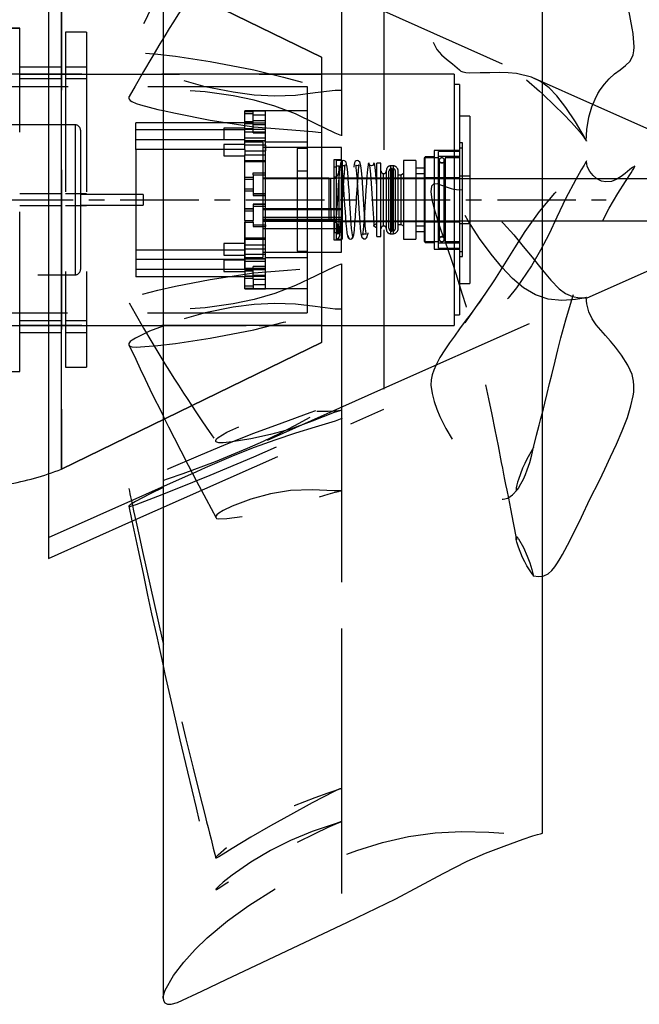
# Model space of a CAD drawing. Extents: x -184.4 to -118.8, y 116.3 to 158.3.
# Tile 6 of 16: x -148.1 to -140.7, y 116.8 to 128.6. Entities that reach past the tile are written whole.
import ezdxf

# ---------------------------------------------------------------- set-up
doc = ezdxf.new("R2010")
doc.units = 0
doc.header["$LTSCALE"] = 1.5
doc.header["$MEASUREMENT"] = 0
doc.linetypes.add('CENTER', pattern=[2, 1.25, -0.25, 0.25, -0.25])
doc.linetypes.add('SLDHIDDEN0', pattern=[1.905, 1.27, -0.635])
for name, color, linetype in [('DUCT', 30, 'CONTINUOUS'), ('HULL', 7, 'CONTINUOUS'), ('TAIL', 140, 'CONTINUOUS')]:
    doc.layers.add(name, color=color, linetype=linetype)

msp = doc.modelspace()

# ---------------------------------------------------------------- linework, layer by layer
at = {"layer": 'DUCT', "linetype": 'CONTINUOUS'}
for p, q in [((-146.425, 135.965), (-146.425, 116.905)), ((-141.899, 118.875), (-141.899, 133.995)), ((-147.792, 130.716), (-147.792, 122.154)), ((-147.792, 122.154), (-146.797, 122.597))]:
    msp.add_line(p, q, dxfattribs=at)
at = {"layer": 'DUCT', "linetype": 'SLDHIDDEN0'}
for p, q in [((-143.792, 128.935), (-143.792, 123.935)), ((-142.375, 128.054), (-143.792, 128.685)), ((-141.298, 127.574), (-141.992, 127.884)), ((-143.792, 124.185), (-141.375, 125.261)), ((-147.792, 122.404), (-143.792, 124.185)), ((-146.797, 122.597), (-143.792, 123.935)), ((-144.292, 123.614), (-144.293, 123.924)), ((-144.292, 122.573), (-144.293, 122.962)), ((-144.292, 118.583), (-144.293, 119.411)), ((-144.292, 118.152), (-144.293, 119.013))]:
    msp.add_line(p, q, dxfattribs=at)
at = {"layer": 'DUCT', "linetype": 'SLDHIDDEN0', "flags": 128}
for points in [[(-142.212, 133.932), (-142.248, 133.777), (-142.278, 133.647), (-142.302, 133.543), (-142.32, 133.464), (-142.338, 133.383), (-142.377, 133.199), (-142.418, 132.98), (-142.454, 132.78), (-142.484, 132.601), (-142.511, 132.445), (-142.535, 132.313), (-142.572, 132.1), (-142.615, 131.846), (-142.668, 131.552), (-142.73, 131.218), (-142.799, 130.856), (-142.872, 130.5), (-142.929, 130.238), (-142.984, 129.978), (-143.038, 129.721), (-143.093, 129.468), (-143.143, 129.216), (-143.183, 128.993), (-143.208, 128.813), (-143.223, 128.672), (-143.227, 128.618), (-143.23, 128.548), (-143.228, 128.437), (-143.206, 128.32), (-143.16, 128.229), (-143.103, 128.165), (-143.045, 128.114), (-142.972, 128.056), (-142.89, 127.985), (-142.889, 127.984)], [(-145.794, 130.231), (-145.914, 130.005), (-146.03, 129.788), (-146.132, 129.592), (-146.221, 129.419), (-146.299, 129.268), (-146.351, 129.164), (-146.396, 129.074), (-146.438, 128.988), (-146.482, 128.9), (-146.526, 128.81), (-146.583, 128.692), (-146.641, 128.571), (-146.7, 128.447), (-146.756, 128.331), (-146.803, 128.232), (-146.821, 128.194), (-146.833, 128.17)], [(-144.294, 127.741), (-144.294, 128.939), (-144.293, 129.908)], [(-145.793, 129.324), (-145.883, 129.191), (-145.969, 129.063), (-146.044, 128.951), (-146.108, 128.856), (-146.16, 128.777), (-146.205, 128.708), (-146.248, 128.643), (-146.302, 128.558), (-146.352, 128.478), (-146.406, 128.391), (-146.425, 128.359)], [(-144.294, 127.2), (-144.294, 128.172), (-144.293, 128.945)], [(-144.292, 127.741), (-144.292, 127.741), (-144.292, 127.741), (-144.292, 127.741), (-144.292, 127.741), (-144.292, 127.741), (-144.292, 127.741), (-144.293, 127.741), (-144.297, 127.741), (-144.312, 127.741), (-144.372, 127.738), (-144.609, 127.71), (-144.847, 127.681), (-145.091, 127.672), (-145.339, 127.684), (-145.588, 127.718), (-145.924, 127.785), (-146.259, 127.878), (-146.588, 128.002), (-146.756, 128.086), (-146.796, 128.111), (-146.817, 128.127), (-146.828, 128.139), (-146.833, 128.148), (-146.835, 128.159), (-146.834, 128.167), (-146.829, 128.175), (-146.819, 128.183), (-146.797, 128.19), (-146.746, 128.193), (-146.694, 128.191), (-146.487, 128.174), (-146.278, 128.149), (-145.862, 128.086), (-145.341, 127.987), (-144.99, 127.897), (-144.641, 127.809), (-144.467, 127.771), (-144.379, 127.754), (-144.336, 127.747), (-144.314, 127.744), (-144.306, 127.743), (-144.299, 127.742), (-144.296, 127.742), (-144.294, 127.741), (-144.294, 127.741), (-144.293, 127.741), (-144.293, 127.741), (-144.292, 127.741), (-144.292, 127.741), (-144.292, 127.741), (-144.292, 127.741), (-144.292, 127.741), (-144.292, 127.741), (-144.292, 127.741), (-144.292, 127.741), (-144.292, 127.741), (-144.292, 127.741), (-144.292, 127.741), (-144.292, 127.741), (-144.292, 127.741), (-144.292, 127.741), (-144.292, 127.741)], [(-141.372, 127.134), (-141.372, 127.134), (-141.372, 127.134), (-141.372, 127.134), (-141.372, 127.134), (-141.372, 127.134), (-141.372, 127.135), (-141.373, 127.137), (-141.377, 127.144), (-141.394, 127.175), (-141.403, 127.19), (-141.437, 127.25), (-141.505, 127.364), (-141.619, 127.535), (-141.727, 127.676), (-141.82, 127.773), (-141.922, 127.847), (-142.03, 127.899), (-142.21, 127.942), (-142.309, 127.951), (-142.414, 127.953), (-142.525, 127.952), (-142.643, 127.949), (-142.766, 127.945), (-142.815, 127.949), (-142.844, 127.957), (-142.867, 127.967), (-142.881, 127.977), (-142.893, 127.988), (-142.901, 128.002), (-142.904, 128.014), (-142.891, 128.047), (-142.854, 128.08), (-142.805, 128.101), (-142.698, 128.12), (-142.584, 128.115), (-142.469, 128.089), (-142.349, 128.041), (-142.228, 127.972), (-142.104, 127.88), (-141.934, 127.731), (-141.899, 127.698)], [(-144.292, 127.2), (-144.292, 127.2), (-144.292, 127.2), (-144.292, 127.2), (-144.292, 127.2), (-144.292, 127.2), (-144.292, 127.2), (-144.293, 127.201), (-144.297, 127.202), (-144.312, 127.207), (-144.372, 127.232), (-144.609, 127.346), (-144.847, 127.459), (-145.091, 127.553), (-145.339, 127.626), (-145.588, 127.677), (-145.924, 127.724), (-146.259, 127.745), (-146.588, 127.731), (-146.756, 127.702), (-146.796, 127.69), (-146.817, 127.681), (-146.828, 127.672), (-146.832, 127.666)], [(-146.425, 127.5), (-146.278, 127.467), (-145.862, 127.387), (-145.341, 127.307), (-144.99, 127.279), (-144.641, 127.251), (-144.467, 127.23), (-144.379, 127.217), (-144.336, 127.209), (-144.314, 127.205), (-144.306, 127.203), (-144.299, 127.202), (-144.296, 127.201), (-144.294, 127.201), (-144.294, 127.2), (-144.293, 127.2), (-144.293, 127.2), (-144.292, 127.2), (-144.292, 127.2), (-144.292, 127.2), (-144.292, 127.2), (-144.292, 127.2), (-144.292, 127.2), (-144.292, 127.2), (-144.292, 127.2), (-144.292, 127.2), (-144.292, 127.2), (-144.292, 127.2), (-144.292, 127.2), (-144.292, 127.2), (-144.292, 127.2), (-144.292, 127.2), (-144.292, 127.2)], [(-141.372, 126.9), (-141.372, 126.9), (-141.372, 126.9), (-141.372, 126.9), (-141.372, 126.9), (-141.372, 126.9), (-141.372, 126.9), (-141.373, 126.898), (-141.377, 126.891), (-141.394, 126.863), (-141.403, 126.849), (-141.437, 126.791), (-141.505, 126.67), (-141.619, 126.456), (-141.727, 126.229), (-141.82, 126.029), (-141.922, 125.834), (-142.03, 125.648), (-142.21, 125.384), (-142.309, 125.262), (-142.414, 125.148), (-142.525, 125.04), (-142.643, 124.938), (-142.766, 124.842), (-142.815, 124.811), (-142.844, 124.797), (-142.867, 124.79), (-142.881, 124.787), (-142.893, 124.789), (-142.901, 124.794), (-142.904, 124.803), (-142.891, 124.845), (-142.854, 124.914), (-142.805, 124.988), (-142.698, 125.143), (-142.584, 125.308), (-142.469, 125.48), (-142.349, 125.669), (-142.228, 125.863), (-142.104, 126.056), (-141.934, 126.295), (-141.75, 126.512), (-141.651, 126.611), (-141.552, 126.705), (-141.457, 126.801), (-141.413, 126.85), (-141.392, 126.875), (-141.382, 126.887), (-141.378, 126.892), (-141.375, 126.896), (-141.374, 126.898), (-141.373, 126.899), (-141.373, 126.899), (-141.373, 126.9), (-141.372, 126.9), (-141.372, 126.9), (-141.372, 126.9), (-141.372, 126.9), (-141.372, 126.9), (-141.372, 126.9), (-141.372, 126.9), (-141.372, 126.9), (-141.372, 126.9), (-141.372, 126.9), (-141.372, 126.9), (-141.372, 126.9), (-141.372, 126.9), (-141.372, 126.9), (-141.372, 126.9), (-141.372, 126.9), (-141.372, 126.9), (-141.372, 126.9)], [(-142.011, 123.461), (-141.969, 123.623), (-141.938, 123.744), (-141.917, 123.825), (-141.903, 123.88), (-141.888, 123.941), (-141.871, 124.008), (-141.843, 124.123), (-141.814, 124.24), (-141.789, 124.346), (-141.749, 124.507), (-141.715, 124.644), (-141.678, 124.788), (-141.619, 125.002), (-141.553, 125.23), (-141.479, 125.462), (-141.397, 125.691), (-141.309, 125.913), (-141.208, 126.133), (-141.103, 126.336), (-141, 126.509), (-140.908, 126.652), (-140.84, 126.756), (-140.823, 126.785), (-140.81, 126.808), (-140.802, 126.826), (-140.798, 126.833), (-140.797, 126.835), (-140.797, 126.836), (-140.804, 126.832), (-140.809, 126.83), (-140.823, 126.822), (-140.856, 126.796), (-140.911, 126.75), (-140.961, 126.712), (-141.019, 126.676), (-141.075, 126.654), (-141.144, 126.648), (-141.193, 126.659), (-141.219, 126.669), (-141.254, 126.689), (-141.295, 126.723), (-141.333, 126.772), (-141.365, 126.833), (-141.375, 126.895)], [(-142.85, 126.553), (-142.893, 126.549), (-142.956, 126.559), (-142.986, 126.567), (-143.03, 126.581), (-143.086, 126.602), (-143.155, 126.624), (-143.198, 126.622), (-143.222, 126.596), (-143.23, 126.529), (-143.219, 126.44), (-143.196, 126.339), (-143.165, 126.235), (-143.135, 126.143), (-143.106, 126.06), (-143.073, 125.963), (-143.033, 125.852), (-142.981, 125.701), (-142.933, 125.553), (-142.891, 125.422), (-142.855, 125.309), (-142.814, 125.173), (-142.774, 125.029), (-142.731, 124.87), (-142.685, 124.687), (-142.634, 124.479), (-142.586, 124.263), (-142.542, 124.059), (-142.503, 123.872), (-142.467, 123.69), (-142.429, 123.498), (-142.391, 123.3), (-142.377, 123.229), (-142.363, 123.159), (-142.35, 123.094), (-142.338, 123.034), (-142.325, 122.97), (-142.305, 122.874), (-142.279, 122.744), (-142.248, 122.578), (-142.21, 122.377)], [(-141.372, 125.27), (-141.372, 125.27), (-141.372, 125.27), (-141.372, 125.27), (-141.372, 125.27), (-141.372, 125.27), (-141.372, 125.27), (-141.372, 125.27), (-141.372, 125.27), (-141.373, 125.27), (-141.377, 125.269), (-141.394, 125.265), (-141.428, 125.258), (-141.504, 125.246), (-141.667, 125.234), (-141.83, 125.249), (-141.983, 125.299), (-142.126, 125.384), (-142.256, 125.497), (-142.383, 125.632), (-142.509, 125.786), (-142.651, 125.974), (-142.787, 126.184), (-142.849, 126.299), (-142.894, 126.424), (-142.904, 126.491), (-142.9, 126.513), (-142.889, 126.532), (-142.878, 126.543), (-142.859, 126.549), (-142.833, 126.549), (-142.791, 126.533), (-142.712, 126.477), (-142.638, 126.413), (-142.497, 126.285), (-142.364, 126.152), (-142.242, 126.015), (-142.128, 125.879), (-142.023, 125.748), (-141.907, 125.604), (-141.899, 125.595)], [(-144.292, 125.669), (-144.292, 125.669), (-144.292, 125.669), (-144.292, 125.669), (-144.292, 125.669), (-144.292, 125.669), (-144.292, 125.669), (-144.293, 125.669), (-144.297, 125.668), (-144.312, 125.662), (-144.372, 125.638), (-144.609, 125.523), (-144.847, 125.41), (-145.091, 125.316), (-145.339, 125.243), (-145.588, 125.193), (-145.924, 125.145), (-146.259, 125.124), (-146.588, 125.138), (-146.756, 125.167), (-146.796, 125.18), (-146.817, 125.189), (-146.828, 125.197), (-146.833, 125.205), (-146.835, 125.216), (-146.834, 125.225), (-146.829, 125.235), (-146.819, 125.248), (-146.797, 125.263), (-146.746, 125.284), (-146.694, 125.3), (-146.487, 125.356), (-146.278, 125.402), (-145.862, 125.483), (-145.341, 125.562), (-144.99, 125.59), (-144.641, 125.618), (-144.467, 125.639), (-144.379, 125.653), (-144.336, 125.661), (-144.314, 125.665), (-144.306, 125.666), (-144.299, 125.668), (-144.296, 125.669), (-144.294, 125.669), (-144.294, 125.669), (-144.293, 125.669), (-144.293, 125.669), (-144.292, 125.669), (-144.292, 125.669), (-144.292, 125.669), (-144.292, 125.669), (-144.292, 125.669), (-144.292, 125.669), (-144.292, 125.669), (-144.292, 125.669), (-144.292, 125.669), (-144.292, 125.669), (-144.292, 125.669), (-144.292, 125.669), (-144.292, 125.669), (-144.292, 125.669), (-144.292, 125.669)], [(-144.293, 123.924), (-144.294, 124.698), (-144.294, 125.669)], [(-146.832, 125.203), (-146.76, 125.076), (-146.661, 124.904), (-146.561, 124.735), (-146.464, 124.574), (-146.405, 124.477), (-146.35, 124.389), (-146.299, 124.307), (-146.243, 124.221), (-146.183, 124.127), (-146.14, 124.061), (-146.088, 123.983), (-146.027, 123.892), (-145.956, 123.786), (-145.875, 123.667), (-145.793, 123.546)], [(-144.292, 125.128), (-144.292, 125.128), (-144.292, 125.128), (-144.292, 125.128), (-144.292, 125.128), (-144.292, 125.128), (-144.292, 125.128), (-144.293, 125.128), (-144.297, 125.128), (-144.312, 125.128), (-144.372, 125.131), (-144.609, 125.16), (-144.847, 125.188), (-145.091, 125.198), (-145.339, 125.186), (-145.588, 125.151), (-145.924, 125.084), (-146.259, 124.991), (-146.425, 124.928)], [(-142.625, 125.247), (-142.65, 125.213), (-142.681, 125.171), (-142.75, 125.078), (-142.82, 124.984), (-142.887, 124.893), (-142.95, 124.808), (-143.007, 124.729), (-143.064, 124.645), (-143.122, 124.551), (-143.168, 124.465), (-143.196, 124.401), (-143.216, 124.344), (-143.228, 124.284), (-143.23, 124.223), (-143.216, 124.124), (-143.193, 124.028), (-143.161, 123.936), (-143.122, 123.846), (-143.05, 123.706), (-142.972, 123.566), (-142.88, 123.42), (-142.798, 123.298), (-142.729, 123.192), (-142.668, 123.107), (-142.608, 123.03), (-142.579, 122.994), (-142.549, 122.961), (-142.519, 122.933), (-142.488, 122.908), (-142.453, 122.885), (-142.413, 122.867), (-142.367, 122.861), (-142.314, 122.873), (-142.256, 122.911), (-142.196, 122.975)], [(-141.377, 125.269), (-141.374, 125.269), (-141.373, 125.27), (-141.373, 125.27), (-141.373, 125.27), (-141.372, 125.27), (-141.372, 125.27), (-141.372, 125.27), (-141.372, 125.27), (-141.372, 125.27), (-141.372, 125.27), (-141.372, 125.27), (-141.372, 125.27), (-141.372, 125.27), (-141.372, 125.27), (-141.372, 125.27), (-141.372, 125.27), (-141.372, 125.27), (-141.372, 125.27), (-141.372, 125.27), (-141.372, 125.27)], [(-146.832, 124.7), (-146.829, 124.695), (-146.819, 124.686), (-146.797, 124.679), (-146.746, 124.676), (-146.694, 124.679), (-146.487, 124.695), (-146.278, 124.721), (-145.862, 124.784), (-145.341, 124.882), (-144.99, 124.972), (-144.641, 125.06), (-144.467, 125.098), (-144.379, 125.115), (-144.336, 125.122), (-144.314, 125.125), (-144.306, 125.126), (-144.299, 125.127), (-144.296, 125.128), (-144.294, 125.128), (-144.294, 125.128), (-144.293, 125.128), (-144.293, 125.128), (-144.292, 125.128), (-144.292, 125.128), (-144.292, 125.128), (-144.292, 125.128), (-144.292, 125.128), (-144.292, 125.128), (-144.292, 125.128), (-144.292, 125.128), (-144.292, 125.128), (-144.292, 125.128), (-144.292, 125.128), (-144.292, 125.128), (-144.292, 125.128), (-144.292, 125.128), (-144.292, 125.128), (-144.292, 125.128)], [(-144.293, 122.962), (-144.294, 123.93), (-144.294, 125.129)], [(-144.673, 123.834), (-144.856, 123.735), (-145.042, 123.639), (-145.231, 123.549), (-145.422, 123.465), (-145.806, 123.307), (-146.188, 123.164), (-146.377, 123.099), (-146.565, 123.041), (-146.748, 122.992), (-146.792, 122.984), (-146.815, 122.98), (-146.827, 122.98), (-146.833, 122.982), (-146.835, 122.986), (-146.834, 122.991), (-146.83, 122.997), (-146.82, 123.007), (-146.8, 123.02), (-146.712, 123.065), (-146.535, 123.148), (-146.357, 123.227), (-146.001, 123.38), (-145.671, 123.517), (-145.341, 123.648), (-145.006, 123.772), (-144.671, 123.895), (-144.503, 123.959), (-144.336, 124.027), (-144.294, 124.045), (-144.293, 124.046), (-144.292, 124.046), (-144.292, 124.046), (-144.292, 124.046), (-144.292, 124.046), (-144.292, 124.046), (-144.292, 124.046), (-144.292, 124.046), (-144.292, 124.046), (-144.292, 124.046), (-144.292, 124.046), (-144.292, 124.046), (-144.292, 124.046), (-144.292, 124.046), (-144.292, 124.046), (-144.292, 124.046), (-144.292, 124.046), (-144.293, 124.045), (-144.298, 124.043), (-144.303, 124.041), (-144.307, 124.038), (-144.325, 124.029), (-144.398, 123.99), (-144.673, 123.834)], [(-144.293, 119.411), (-144.294, 121.474), (-144.294, 124.045)], [(-144.292, 123.924), (-144.292, 123.924), (-144.292, 123.924), (-144.292, 123.924), (-144.292, 123.924), (-144.292, 123.924), (-144.292, 123.924), (-144.293, 123.923), (-144.295, 123.923), (-144.299, 123.922), (-144.316, 123.917), (-144.383, 123.895), (-144.646, 123.792), (-144.905, 123.698), (-145.144, 123.632), (-145.378, 123.581), (-145.601, 123.544), (-145.709, 123.534), (-145.76, 123.535), (-145.785, 123.54), (-145.792, 123.545), (-145.795, 123.55), (-145.797, 123.557), (-145.796, 123.564), (-145.794, 123.57), (-145.787, 123.58), (-145.767, 123.599), (-145.664, 123.662), (-145.445, 123.758), (-145.214, 123.828), (-144.978, 123.879), (-144.857, 123.896), (-144.612, 123.909), (-144.454, 123.913), (-144.373, 123.916), (-144.333, 123.919), (-144.312, 123.921), (-144.302, 123.922), (-144.299, 123.923), (-144.295, 123.923), (-144.294, 123.923), (-144.293, 123.923), (-144.293, 123.923), (-144.292, 123.924), (-144.292, 123.924), (-144.292, 123.924), (-144.292, 123.924), (-144.292, 123.924), (-144.292, 123.924), (-144.292, 123.924), (-144.292, 123.924), (-144.292, 123.924), (-144.292, 123.924), (-144.292, 123.924), (-144.292, 123.924), (-144.292, 123.924), (-144.292, 123.924), (-144.292, 123.924), (-144.292, 123.924)], [(-146.835, 122.777), (-146.834, 122.775), (-146.829, 122.774), (-146.819, 122.775), (-146.797, 122.78), (-146.746, 122.797), (-146.694, 122.817), (-146.487, 122.896), (-146.278, 122.979), (-145.862, 123.148), (-145.341, 123.367), (-144.99, 123.521), (-144.641, 123.675), (-144.467, 123.75), (-144.379, 123.786), (-144.336, 123.804), (-144.314, 123.813), (-144.306, 123.816), (-144.299, 123.819), (-144.296, 123.82), (-144.294, 123.821), (-144.294, 123.821), (-144.293, 123.821), (-144.293, 123.822), (-144.292, 123.822), (-144.292, 123.822), (-144.292, 123.822), (-144.292, 123.822), (-144.292, 123.822), (-144.292, 123.822), (-144.292, 123.822), (-144.292, 123.822), (-144.292, 123.822), (-144.292, 123.822), (-144.292, 123.822), (-144.292, 123.822), (-144.292, 123.822), (-144.292, 123.822), (-144.292, 123.822), (-144.292, 123.822)], [(-146.425, 123.856), (-146.415, 123.835), (-146.359, 123.723), (-146.293, 123.592), (-146.215, 123.439), (-146.127, 123.267), (-146.026, 123.074), (-145.912, 122.86), (-145.794, 122.638)], [(-144.292, 123.822), (-144.292, 123.822), (-144.292, 123.822), (-144.292, 123.822), (-144.292, 123.822), (-144.292, 123.822), (-144.292, 123.822), (-144.293, 123.821), (-144.297, 123.82), (-144.312, 123.815), (-144.372, 123.794), (-144.609, 123.72), (-144.847, 123.647), (-145.091, 123.567), (-145.339, 123.477), (-145.588, 123.377), (-145.924, 123.235), (-146.259, 123.083), (-146.425, 123.001)], [(-144.293, 119.013), (-144.294, 121.156), (-144.294, 123.822)], [(-142.004, 123.483), (-142.004, 123.483), (-142.004, 123.483), (-142.004, 123.483), (-142.004, 123.483), (-142.005, 123.481), (-142.006, 123.48), (-142.007, 123.477), (-142.009, 123.473), (-142.013, 123.465), (-142.017, 123.458), (-142.021, 123.451), (-142.054, 123.393), (-142.084, 123.34), (-142.111, 123.286), (-142.136, 123.229), (-142.162, 123.164), (-142.184, 123.097), (-142.195, 123.062), (-142.204, 123.031), (-142.211, 122.997), (-142.213, 122.98), (-142.214, 122.971), (-142.212, 122.967), (-142.211, 122.966), (-142.211, 122.966), (-142.21, 122.965), (-142.208, 122.965), (-142.206, 122.966), (-142.204, 122.967), (-142.193, 122.98), (-142.185, 122.991), (-142.155, 123.043), (-142.127, 123.099), (-142.102, 123.155), (-142.08, 123.212), (-142.05, 123.298), (-142.027, 123.392), (-142.004, 123.483)], [(-146.835, 122.988), (-146.828, 122.958), (-146.821, 122.925), (-146.813, 122.887), (-146.803, 122.84), (-146.791, 122.785), (-146.778, 122.722), (-146.748, 122.586), (-146.712, 122.423), (-146.671, 122.235), (-146.435, 121.188), (-146.339, 120.773), (-146.244, 120.375), (-146.153, 120.001), (-146.067, 119.65), (-145.993, 119.358), (-145.923, 119.079), (-145.906, 119.009), (-145.888, 118.941), (-145.872, 118.874), (-145.853, 118.802), (-145.826, 118.695), (-145.797, 118.578)], [(-144.292, 122.962), (-144.292, 122.962), (-144.292, 122.962), (-144.292, 122.962), (-144.292, 122.962), (-144.292, 122.962), (-144.292, 122.962), (-144.293, 122.962), (-144.295, 122.962), (-144.299, 122.962), (-144.316, 122.961), (-144.383, 122.962), (-144.646, 122.972), (-144.905, 122.963), (-145.144, 122.924), (-145.378, 122.862), (-145.601, 122.778), (-145.709, 122.725), (-145.76, 122.692), (-145.785, 122.672), (-145.792, 122.663), (-145.795, 122.656), (-145.797, 122.648), (-145.796, 122.642), (-145.794, 122.638), (-145.787, 122.632), (-145.767, 122.627), (-145.664, 122.629), (-145.445, 122.659), (-145.214, 122.706), (-144.978, 122.761), (-144.857, 122.794), (-144.612, 122.873), (-144.454, 122.922), (-144.373, 122.945), (-144.333, 122.954), (-144.312, 122.959), (-144.302, 122.961), (-144.299, 122.961), (-144.295, 122.962), (-144.294, 122.962), (-144.293, 122.962), (-144.293, 122.962), (-144.292, 122.962), (-144.292, 122.962), (-144.292, 122.962), (-144.292, 122.962), (-144.292, 122.962), (-144.292, 122.962), (-144.292, 122.962), (-144.292, 122.962), (-144.292, 122.962), (-144.292, 122.962), (-144.292, 122.962), (-144.292, 122.962), (-144.292, 122.962), (-144.292, 122.962), (-144.292, 122.962), (-144.292, 122.962)], [(-142.004, 121.94), (-142.004, 121.94), (-142.004, 121.94), (-142.004, 121.94), (-142.004, 121.94), (-142.005, 121.941), (-142.006, 121.942), (-142.007, 121.945), (-142.009, 121.949), (-142.013, 121.955), (-142.017, 121.961), (-142.021, 121.968), (-142.054, 122.019), (-142.084, 122.066), (-142.111, 122.114), (-142.136, 122.165), (-142.184, 122.287), (-142.204, 122.349), (-142.211, 122.381), (-142.213, 122.397), (-142.214, 122.405), (-142.213, 122.407), (-142.212, 122.409), (-142.211, 122.41), (-142.211, 122.411), (-142.209, 122.411), (-142.208, 122.411), (-142.206, 122.411), (-142.204, 122.41), (-142.193, 122.397), (-142.185, 122.386), (-142.127, 122.285), (-142.08, 122.181), (-142.05, 122.102), (-142.027, 122.02), (-142.004, 121.94)], [(-142.008, 121.944), (-141.941, 121.938), (-141.899, 121.942)], [(-146.425, 120.873), (-146.403, 120.772), (-146.356, 120.563), (-146.301, 120.321), (-146.224, 119.987), (-146.135, 119.606), (-146.032, 119.176), (-145.917, 118.699), (-145.797, 118.201)], [(-144.292, 119.411), (-144.292, 119.411), (-144.292, 119.411), (-144.292, 119.411), (-144.292, 119.411), (-144.292, 119.411), (-144.292, 119.411), (-144.293, 119.411), (-144.295, 119.41), (-144.299, 119.408), (-144.316, 119.401), (-144.383, 119.37), (-144.646, 119.234), (-144.905, 119.093), (-145.144, 118.961), (-145.378, 118.826), (-145.601, 118.69), (-145.709, 118.623), (-145.76, 118.591), (-145.785, 118.578), (-145.792, 118.576), (-145.795, 118.576), (-145.797, 118.578), (-145.796, 118.582), (-145.794, 118.587), (-145.787, 118.595), (-145.767, 118.616), (-145.664, 118.708), (-145.445, 118.873), (-145.214, 119.019), (-144.978, 119.147), (-144.857, 119.204), (-144.612, 119.301), (-144.454, 119.356), (-144.373, 119.383), (-144.333, 119.397), (-144.312, 119.404), (-144.302, 119.407), (-144.299, 119.409), (-144.295, 119.41), (-144.294, 119.41), (-144.293, 119.411), (-144.293, 119.411), (-144.292, 119.411), (-144.292, 119.411), (-144.292, 119.411), (-144.292, 119.411), (-144.292, 119.411), (-144.292, 119.411), (-144.292, 119.411), (-144.292, 119.411), (-144.292, 119.411), (-144.292, 119.411), (-144.292, 119.411), (-144.292, 119.411), (-144.292, 119.411), (-144.292, 119.411), (-144.292, 119.411), (-144.292, 119.411)], [(-144.292, 119.013), (-144.292, 119.013), (-144.292, 119.013), (-144.292, 119.013), (-144.292, 119.013), (-144.292, 119.013), (-144.292, 119.013), (-144.293, 119.013), (-144.295, 119.012), (-144.299, 119.011), (-144.316, 119.005), (-144.383, 118.983), (-144.646, 118.895), (-144.905, 118.788), (-145.144, 118.667), (-145.378, 118.528), (-145.601, 118.373), (-145.709, 118.287), (-145.76, 118.242), (-145.785, 118.219), (-145.792, 118.211), (-145.795, 118.206), (-145.797, 118.202), (-145.796, 118.2), (-145.794, 118.2), (-145.787, 118.202), (-145.767, 118.214), (-145.664, 118.28), (-145.445, 118.418), (-145.214, 118.555), (-144.978, 118.684), (-144.857, 118.748), (-144.612, 118.871), (-144.454, 118.946), (-144.373, 118.981), (-144.333, 118.997), (-144.312, 119.005), (-144.302, 119.009), (-144.299, 119.01), (-144.295, 119.012), (-144.294, 119.012), (-144.293, 119.013), (-144.293, 119.013), (-144.292, 119.013), (-144.292, 119.013), (-144.292, 119.013), (-144.292, 119.013), (-144.292, 119.013), (-144.292, 119.013), (-144.292, 119.013), (-144.292, 119.013), (-144.292, 119.013), (-144.292, 119.013), (-144.292, 119.013), (-144.292, 119.013), (-144.292, 119.013), (-144.292, 119.013), (-144.292, 119.013), (-144.292, 119.013)], [(-146.425, 116.905), (-146.424, 116.925), (-146.4, 117.001), (-146.301, 117.175), (-146.179, 117.335), (-146.044, 117.484), (-145.899, 117.624), (-145.658, 117.827), (-145.402, 118.012), (-145.084, 118.213), (-144.754, 118.392), (-144.413, 118.55), (-144.115, 118.667), (-143.809, 118.763), (-143.496, 118.832), (-143.179, 118.877), (-142.859, 118.895), (-142.539, 118.884), (-142.219, 118.865), (-142.059, 118.864), (-141.979, 118.867), (-141.939, 118.87), (-141.917, 118.872), (-141.908, 118.873), (-141.902, 118.874), (-141.9, 118.875), (-141.9, 118.875), (-141.899, 118.875), (-141.899, 118.875), (-141.899, 118.875), (-141.899, 118.875), (-141.899, 118.875), (-141.899, 118.875), (-141.899, 118.875)]]:
    msp.add_lwpolyline(points, dxfattribs=at)
at = {"layer": 'DUCT', "linetype": 'CONTINUOUS', "flags": 128}
for points in [[(-141.376, 127.137), (-141.37, 127.273), (-141.345, 127.423), (-141.311, 127.544), (-141.272, 127.636), (-141.237, 127.703), (-141.209, 127.749), (-141.16, 127.816), (-141.103, 127.88), (-141.039, 127.939), (-140.971, 127.988), (-140.907, 128.036), (-140.852, 128.091), (-140.816, 128.166), (-140.808, 128.212), (-140.806, 128.255), (-140.808, 128.317), (-140.812, 128.362), (-140.818, 128.418), (-140.829, 128.485), (-140.868, 128.697)], [(-146.425, 128.359), (-146.464, 128.296), (-146.561, 128.134), (-146.661, 127.965), (-146.76, 127.793), (-146.832, 127.666)], [(-146.832, 127.666), (-146.833, 127.664), (-146.835, 127.654), (-146.834, 127.644), (-146.829, 127.634), (-146.819, 127.622), (-146.797, 127.607), (-146.746, 127.585), (-146.694, 127.57), (-146.487, 127.514), (-146.425, 127.5)], [(-141.899, 127.698), (-141.75, 127.555), (-141.651, 127.459), (-141.552, 127.359), (-141.457, 127.251), (-141.413, 127.194), (-141.392, 127.164), (-141.382, 127.149), (-141.378, 127.144), (-141.375, 127.139), (-141.374, 127.137), (-141.373, 127.136), (-141.373, 127.135), (-141.373, 127.135), (-141.372, 127.135), (-141.372, 127.134), (-141.372, 127.134), (-141.372, 127.134), (-141.372, 127.134), (-141.372, 127.134), (-141.372, 127.134), (-141.372, 127.134), (-141.372, 127.134), (-141.372, 127.134), (-141.372, 127.134), (-141.372, 127.134), (-141.372, 127.134), (-141.372, 127.134), (-141.372, 127.134), (-141.372, 127.134), (-141.372, 127.134), (-141.372, 127.134), (-141.372, 127.134)], [(-141.375, 125.261), (-138.738, 126.435), (-141.298, 127.574)], [(-141.899, 125.595), (-141.799, 125.477), (-141.699, 125.372), (-141.623, 125.315), (-141.542, 125.279), (-141.457, 125.264), (-141.414, 125.264), (-141.399, 125.265), (-141.39, 125.267), (-141.383, 125.268), (-141.379, 125.269), (-141.377, 125.269), (-141.377, 125.269)], [(-141.899, 121.942), (-141.881, 121.945), (-141.83, 121.968), (-141.788, 122.008), (-141.752, 122.054), (-141.721, 122.101), (-141.689, 122.153), (-141.66, 122.201), (-141.63, 122.252), (-141.599, 122.31), (-141.522, 122.465), (-141.433, 122.646), (-141.332, 122.859), (-141.22, 123.083), (-141.153, 123.22), (-141.086, 123.366), (-141.016, 123.517), (-140.947, 123.675), (-140.886, 123.834), (-140.844, 123.975), (-140.817, 124.095), (-140.81, 124.139), (-140.807, 124.178), (-140.807, 124.219), (-140.811, 124.269), (-140.83, 124.349), (-140.851, 124.402), (-140.881, 124.462), (-140.954, 124.578), (-141.026, 124.674), (-141.089, 124.749), (-141.146, 124.813), (-141.202, 124.877), (-141.257, 124.944), (-141.305, 125.015), (-141.345, 125.097), (-141.37, 125.192), (-141.376, 125.27)], [(-146.425, 124.928), (-146.588, 124.867), (-146.756, 124.783), (-146.796, 124.758), (-146.817, 124.742), (-146.828, 124.731), (-146.833, 124.721), (-146.835, 124.711), (-146.834, 124.702), (-146.832, 124.7)], [(-146.833, 124.7), (-146.804, 124.64), (-146.752, 124.531), (-146.697, 124.415), (-146.639, 124.294), (-146.582, 124.175), (-146.526, 124.06), (-146.47, 123.946), (-146.425, 123.856)], [(-146.425, 123.001), (-146.588, 122.921), (-146.756, 122.832), (-146.796, 122.808), (-146.817, 122.795), (-146.828, 122.787), (-146.833, 122.782), (-146.835, 122.778), (-146.835, 122.777)], [(-146.835, 122.777), (-146.798, 122.603), (-146.728, 122.267), (-146.665, 121.973), (-146.61, 121.715), (-146.562, 121.493), (-146.521, 121.306), (-146.498, 121.201), (-146.474, 121.091), (-146.442, 120.948), (-146.425, 120.873)], [(-146.425, 116.905), (-146.421, 116.875), (-146.406, 116.849), (-146.371, 116.831), (-146.331, 116.831), (-146.254, 116.854), (-145.963, 116.987), (-145.674, 117.125), (-145.385, 117.263), (-144.806, 117.538), (-144.227, 117.813), (-143.65, 118.091), (-143.366, 118.24), (-143.085, 118.393), (-142.799, 118.538), (-142.578, 118.633), (-142.354, 118.719), (-142.128, 118.802), (-142.014, 118.84), (-141.957, 118.857), (-141.924, 118.867), (-141.911, 118.871), (-141.904, 118.873), (-141.901, 118.874), (-141.9, 118.875), (-141.899, 118.875), (-141.899, 118.875), (-141.899, 118.875), (-141.899, 118.875), (-141.899, 118.875)]]:
    msp.add_lwpolyline(points, dxfattribs=at)
at = {"layer": 'HULL', "color": 1, "linetype": 'CENTER', "ltscale": 0.5}
msp.add_line((-184.437, 126.435), (-141.138, 126.435), dxfattribs=at)
at = {"layer": 'TAIL', "linetype": 'CONTINUOUS'}
for p, q in [((-144.536, 128.138), (-147.636, 129.65)), ((-147.636, 129.65), (-144.536, 128.138)), ((-147.636, 123.219), (-147.636, 129.65)), ((-144.536, 128.138), (-144.536, 124.731)), ((-142.952, 127.935), (-144.536, 127.935)), ((-142.952, 127.935), (-142.952, 124.935)), ((-142.89, 127.81), (-142.952, 127.81)), ((-142.89, 127.81), (-142.89, 125.06)), ((-142.765, 127.435), (-142.89, 127.435)), ((-142.765, 127.435), (-142.765, 125.435)), ((-140.603, 126.686), (-142.765, 126.686)), ((-142.765, 126.183), (-140.603, 126.183)), ((-142.89, 125.435), (-142.765, 125.435)), ((-142.952, 125.06), (-142.89, 125.06)), ((-144.536, 124.935), (-142.952, 124.935)), ((-147.636, 123.219), (-144.536, 124.731)), ((-144.536, 124.731), (-147.636, 123.219))]:
    msp.add_line(p, q, dxfattribs=at)
at = {"layer": 'TAIL', "linetype": 'SLDHIDDEN0'}
for p, q in [((-147.636, 129.65), (-147.636, 123.219)), ((-148.136, 128.485), (-149.636, 128.485)), ((-149.636, 128.485), (-148.136, 128.485)), ((-148.136, 124.385), (-148.136, 128.485)), ((-148.136, 127.935), (-148.136, 128.485)), ((-147.59, 128.435), (-147.59, 124.435)), ((-147.34, 128.435), (-147.59, 128.435)), ((-147.34, 128.435), (-147.34, 124.435)), ((-144.536, 128.138), (-144.536, 127.935)), ((-147.636, 128.019), (-148.136, 128.019)), ((-147.34, 128.019), (-147.59, 128.019)), ((-147.59, 127.935), (-151.136, 127.935)), ((-148.136, 127.935), (-144.536, 127.935)), ((-144.536, 127.935), (-148.136, 127.935)), ((-144.536, 127.935), (-147.34, 127.935)), ((-144.702, 127.785), (-152.327, 127.785)), ((-148.136, 127.881), (-147.636, 127.881)), ((-147.59, 127.881), (-147.34, 127.881)), ((-144.702, 126.435), (-144.702, 127.785)), ((-145.452, 127.489), (-145.452, 127.497)), ((-145.202, 127.497), (-145.452, 127.497)), ((-145.452, 127.463), (-145.452, 127.489)), ((-145.452, 127.489), (-145.352, 127.489)), ((-145.452, 127.15), (-145.452, 127.463)), ((-145.452, 127.463), (-145.352, 127.463)), ((-145.352, 127.495), (-145.202, 127.495)), ((-145.352, 127.489), (-145.352, 127.495)), ((-145.352, 127.463), (-145.352, 127.489)), ((-145.352, 127.448), (-145.352, 127.463)), ((-145.352, 127.448), (-145.202, 127.448)), ((-145.352, 127.334), (-145.352, 127.448)), ((-145.202, 127.495), (-145.202, 127.497)), ((-144.702, 127.495), (-145.202, 127.495)), ((-145.202, 127.448), (-145.202, 127.495)), ((-145.202, 127.448), (-145.202, 127.495)), ((-145.202, 127.088), (-145.202, 127.448)), ((-147.474, 127.33), (-150.779, 127.33)), ((-147.474, 127.33), (-147.474, 125.54)), ((-145.452, 127.353), (-146.752, 127.353)), ((-146.752, 127.15), (-146.752, 127.353)), ((-145.452, 127.37), (-145.352, 127.37)), ((-145.202, 127.351), (-145.452, 127.351)), ((-145.452, 127.344), (-145.352, 127.344)), ((-145.352, 127.381), (-145.202, 127.381)), ((-145.352, 127.334), (-145.202, 127.334)), ((-145.352, 127.233), (-145.352, 127.334)), ((-147.412, 127.267), (-147.412, 125.602)), ((-145.452, 127.268), (-146.752, 127.268)), ((-145.702, 127.29), (-145.702, 127.154)), ((-145.452, 127.29), (-145.702, 127.29)), ((-145.452, 127.15), (-145.452, 127.287)), ((-145.452, 127.287), (-145.352, 127.287)), ((-145.202, 127.273), (-145.452, 127.273)), ((-145.452, 127.246), (-145.202, 127.246)), ((-145.352, 127.233), (-145.202, 127.233)), ((-145.452, 127.15), (-146.752, 127.15)), ((-146.752, 127.037), (-146.752, 127.15)), ((-145.702, 127.154), (-145.452, 127.154)), ((-145.702, 127.095), (-145.702, 126.959)), ((-145.452, 127.095), (-145.702, 127.095)), ((-145.452, 127.173), (-145.202, 127.173)), ((-145.452, 127.037), (-145.452, 127.15)), ((-145.452, 127.143), (-145.202, 127.143)), ((-145.202, 127.135), (-145.452, 127.135)), ((-145.235, 127.124), (-145.452, 127.124)), ((-145.202, 127.088), (-145.452, 127.088)), ((-145.235, 127.124), (-145.235, 126.338)), ((-144.702, 127.122), (-145.202, 127.122)), ((-145.202, 127.088), (-145.202, 127.02)), ((-145.202, 126.972), (-145.202, 127.087)), ((-142.851, 127.113), (-142.89, 127.113)), ((-142.851, 126.435), (-142.851, 127.113)), ((-145.452, 127.037), (-146.752, 127.037)), ((-146.752, 127.037), (-146.752, 125.601)), ((-145.702, 126.959), (-145.452, 126.959)), ((-145.452, 127.037), (-145.452, 126.972)), ((-145.452, 127.02), (-145.202, 127.02)), ((-145.452, 126.304), (-145.452, 126.972)), ((-145.452, 126.972), (-145.202, 126.972)), ((-144.298, 127.06), (-145.235, 127.06)), ((-145.202, 126.359), (-145.202, 126.972)), ((-144.702, 127.048), (-144.827, 127.048)), ((-144.827, 127.048), (-144.827, 126.845)), ((-144.298, 125.81), (-144.298, 127.06)), ((-143.19, 126.946), (-143.298, 126.946)), ((-143.298, 125.923), (-143.298, 126.946)), ((-142.89, 127.025), (-143.19, 127.025)), ((-143.19, 127.025), (-143.19, 125.845)), ((-142.89, 127.011), (-143.14, 127.011)), ((-143.14, 126.435), (-143.14, 127.011)), ((-142.89, 126.95), (-143.14, 126.95)), ((-142.851, 127.051), (-142.89, 127.051)), ((-145.452, 126.905), (-145.202, 126.905)), ((-145.452, 126.893), (-145.202, 126.893)), ((-144.827, 126.845), (-144.827, 125.821)), ((-144.294, 126.912), (-144.389, 126.912)), ((-144.389, 126.912), (-144.389, 126.097)), ((-144.289, 126.903), (-144.359, 126.903)), ((-144.359, 126.903), (-144.359, 126.104)), ((-144.326, 126.835), (-144.359, 126.835)), ((-144.326, 126.034), (-144.326, 126.835)), ((-144.294, 125.958), (-144.294, 126.912)), ((-144.289, 126.907), (-144.289, 126.101)), ((-143.826, 126.871), (-143.877, 126.871)), ((-143.877, 125.998), (-143.877, 126.871)), ((-143.826, 125.998), (-143.826, 126.871)), ((-143.681, 126.84), (-143.711, 126.84)), ((-143.711, 126.839), (-143.711, 126.03)), ((-143.681, 126.839), (-143.681, 126.03)), ((-143.557, 126.903), (-143.557, 126.104)), ((-143.41, 126.903), (-143.557, 126.903)), ((-143.41, 126.903), (-143.41, 126.104)), ((-143.139, 126.935), (-143.31, 126.935)), ((-143.31, 126.935), (-143.31, 126.081)), ((-143.139, 126.935), (-143.139, 126.081)), ((-143.061, 126.875), (-143.139, 126.875)), ((-143.13, 126.905), (-143.13, 125.965)), ((-143.07, 125.965), (-143.07, 126.905)), ((-142.89, 126.935), (-143.061, 126.935)), ((-143.061, 126.935), (-143.061, 126.081)), ((-145.352, 126.756), (-145.202, 126.756)), ((-145.352, 126.734), (-145.352, 126.756)), ((-145.352, 126.734), (-145.202, 126.734)), ((-145.352, 126.734), (-145.352, 126.487)), ((-144.702, 126.778), (-144.827, 126.778)), ((-144.357, 126.826), (-144.384, 126.826)), ((-144.384, 126.158), (-144.384, 126.825)), ((-144.357, 126.043), (-144.357, 126.826)), ((-143.794, 126.123), (-143.794, 126.747)), ((-143.761, 126.08), (-143.761, 126.79)), ((-143.73, 126.094), (-143.73, 126.775)), ((-143.695, 126.81), (-143.695, 126.059)), ((-143.688, 126.81), (-143.688, 126.059)), ((-143.653, 126.094), (-143.653, 126.775)), ((-143.621, 126.09), (-143.621, 126.78)), ((-143.583, 126.728), (-143.621, 126.728)), ((-143.557, 126.747), (-143.583, 126.728)), ((-143.583, 126.141), (-143.583, 126.728)), ((-143.31, 126.811), (-143.41, 126.811)), ((-143.31, 126.745), (-143.41, 126.745)), ((-142.765, 126.716), (-142.89, 126.716)), ((-145.452, 126.703), (-145.352, 126.703)), ((-145.452, 126.68), (-145.352, 126.68)), ((-144.448, 126.691), (-145.235, 126.691)), ((-144.423, 126.686), (-145.235, 126.686)), ((-144.357, 126.69), (-144.702, 126.69)), ((-144.448, 126.691), (-144.448, 126.399)), ((-144.423, 126.32), (-144.423, 126.686)), ((-144.357, 126.703), (-144.384, 126.703)), ((-144.384, 126.245), (-144.384, 126.702)), ((-144.384, 126.258), (-144.384, 126.685)), ((-143.298, 126.693), (-144.357, 126.693)), ((-142.765, 126.686), (-144.298, 126.686)), ((-143.765, 126.685), (-143.877, 126.685)), ((-143.765, 126.684), (-143.765, 126.185)), ((-143.557, 126.685), (-143.653, 126.685)), ((-143.41, 126.685), (-143.557, 126.685)), ((-142.89, 126.698), (-143.31, 126.698)), ((-147.636, 126.504), (-148.136, 126.504)), ((-147.34, 126.504), (-147.59, 126.504)), ((-146.662, 126.497), (-147.412, 126.497)), ((-146.662, 126.497), (-146.662, 126.372)), ((-145.452, 126.565), (-145.352, 126.565)), ((-145.452, 126.543), (-145.352, 126.543)), ((-145.452, 126.541), (-145.352, 126.541)), ((-145.352, 126.51), (-145.202, 126.51)), ((-145.352, 126.489), (-145.202, 126.489)), ((-145.352, 126.487), (-145.202, 126.487)), ((-148.136, 126.366), (-147.636, 126.366)), ((-147.59, 126.366), (-147.34, 126.366)), ((-147.412, 126.372), (-146.662, 126.372)), ((-145.202, 126.383), (-145.352, 126.383)), ((-145.352, 126.383), (-145.352, 126.381)), ((-145.352, 126.381), (-145.202, 126.381)), ((-145.352, 126.381), (-145.352, 126.359)), ((-145.352, 126.359), (-145.202, 126.359)), ((-145.352, 126.359), (-145.352, 126.304)), ((-145.202, 126.114), (-145.202, 126.359)), ((-144.702, 125.085), (-144.702, 126.435)), ((-144.448, 126.399), (-144.448, 126.179)), ((-143.14, 125.858), (-143.14, 126.435)), ((-142.851, 125.756), (-142.851, 126.435)), ((-145.352, 126.328), (-145.452, 126.328)), ((-145.452, 126.327), (-145.352, 126.327)), ((-145.452, 126.189), (-145.452, 126.304)), ((-145.452, 126.304), (-145.352, 126.304)), ((-145.352, 126.304), (-145.352, 126.189)), ((-145.235, 126.338), (-145.235, 125.746)), ((-144.298, 126.327), (-145.235, 126.327)), ((-145.235, 126.32), (-144.423, 126.32)), ((-144.423, 126.32), (-144.423, 126.2)), ((-144.423, 126.32), (-144.298, 126.32)), ((-144.384, 126.185), (-144.384, 126.258)), ((-144.384, 126.245), (-144.384, 126.168)), ((-144.357, 125.971), (-144.357, 126.255)), ((-145.452, 126.189), (-145.452, 126.167)), ((-145.452, 126.189), (-145.352, 126.189)), ((-145.452, 125.601), (-145.452, 126.167)), ((-145.452, 126.167), (-145.452, 125.601)), ((-145.452, 126.167), (-145.352, 126.167)), ((-145.352, 126.167), (-145.352, 126.189)), ((-145.352, 126.167), (-145.352, 126.114)), ((-145.352, 126.135), (-145.202, 126.135)), ((-144.298, 126.222), (-145.235, 126.222)), ((-144.423, 126.2), (-145.235, 126.2)), ((-144.298, 126.193), (-145.235, 126.193)), ((-145.235, 126.183), (-144.423, 126.183)), ((-145.235, 126.179), (-144.448, 126.179)), ((-145.202, 126.135), (-145.202, 126.114)), ((-144.702, 126.18), (-144.357, 126.18)), ((-144.423, 126.183), (-144.423, 126.2)), ((-144.298, 126.2), (-144.423, 126.2)), ((-144.384, 126.185), (-144.384, 126.044)), ((-144.384, 126.167), (-144.357, 126.167)), ((-144.357, 126.176), (-143.298, 126.176)), ((-144.298, 126.183), (-142.765, 126.183)), ((-143.877, 126.185), (-143.765, 126.185)), ((-143.653, 126.185), (-143.557, 126.185)), ((-143.621, 126.141), (-143.583, 126.141)), ((-143.583, 126.141), (-143.557, 126.123)), ((-143.557, 126.185), (-143.41, 126.185)), ((-143.41, 126.125), (-143.31, 126.125)), ((-143.31, 126.172), (-142.89, 126.172)), ((-142.89, 126.153), (-142.765, 126.153)), ((-145.352, 126.114), (-145.202, 126.114)), ((-144.298, 126.089), (-145.235, 126.089)), ((-145.202, 125.597), (-145.202, 126.114)), ((-144.827, 126.091), (-144.702, 126.091)), ((-144.389, 126.097), (-144.389, 125.958)), ((-144.384, 126.043), (-144.357, 126.043)), ((-144.359, 126.104), (-144.359, 125.966)), ((-144.359, 126.034), (-144.326, 126.034)), ((-144.289, 126.101), (-144.289, 125.963)), ((-143.711, 126.03), (-143.681, 126.03)), ((-143.557, 126.104), (-143.557, 125.966)), ((-143.41, 126.104), (-143.41, 125.966)), ((-143.41, 126.058), (-143.31, 126.058)), ((-143.31, 126.081), (-143.31, 125.935)), ((-143.139, 126.081), (-143.139, 125.935)), ((-143.061, 126.081), (-143.061, 125.935)), ((-145.702, 125.911), (-145.702, 125.833)), ((-145.452, 125.911), (-145.702, 125.911)), ((-145.202, 125.977), (-145.452, 125.977)), ((-145.452, 125.965), (-145.202, 125.965)), ((-145.452, 125.897), (-145.202, 125.897)), ((-144.389, 125.958), (-144.294, 125.958)), ((-144.359, 125.966), (-144.289, 125.966)), ((-143.877, 125.998), (-143.826, 125.998)), ((-143.557, 125.966), (-143.41, 125.966)), ((-143.31, 125.935), (-143.139, 125.935)), ((-143.298, 125.923), (-143.19, 125.923)), ((-143.14, 125.919), (-142.89, 125.919)), ((-143.139, 125.994), (-143.061, 125.994)), ((-143.061, 125.935), (-142.89, 125.935)), ((-145.452, 125.833), (-146.752, 125.833)), ((-145.702, 125.833), (-145.702, 125.775)), ((-145.702, 125.775), (-145.452, 125.775)), ((-145.452, 125.849), (-145.202, 125.849)), ((-145.202, 125.782), (-145.452, 125.782)), ((-145.235, 125.81), (-144.298, 125.81)), ((-144.827, 125.821), (-144.702, 125.821)), ((-143.19, 125.845), (-142.89, 125.845)), ((-143.14, 125.858), (-142.89, 125.858)), ((-142.89, 125.818), (-142.851, 125.818)), ((-145.452, 125.72), (-146.752, 125.72)), ((-145.702, 125.715), (-145.702, 125.579)), ((-145.452, 125.715), (-145.702, 125.715)), ((-145.452, 125.746), (-145.235, 125.746)), ((-145.452, 125.735), (-145.202, 125.735)), ((-145.202, 125.727), (-145.452, 125.727)), ((-145.452, 125.701), (-145.202, 125.701)), ((-145.202, 125.747), (-144.702, 125.747)), ((-142.89, 125.756), (-142.851, 125.756)), ((-150.779, 125.54), (-147.474, 125.54)), ((-145.452, 125.601), (-146.752, 125.601)), ((-146.752, 125.601), (-146.752, 125.516)), ((-145.702, 125.579), (-145.452, 125.579)), ((-145.452, 125.618), (-145.202, 125.618)), ((-145.452, 125.601), (-145.452, 125.516)), ((-145.202, 125.597), (-145.452, 125.597)), ((-145.352, 125.582), (-145.452, 125.582)), ((-145.202, 125.637), (-145.352, 125.637)), ((-145.352, 125.488), (-145.352, 125.637)), ((-145.352, 125.535), (-145.202, 125.535)), ((-145.202, 125.518), (-145.202, 125.597)), ((-145.202, 125.518), (-145.202, 125.597)), ((-145.452, 125.516), (-146.752, 125.516)), ((-145.452, 125.525), (-145.352, 125.525)), ((-145.452, 125.372), (-145.452, 125.518)), ((-145.202, 125.518), (-145.452, 125.518)), ((-145.452, 125.499), (-145.352, 125.499)), ((-145.352, 125.488), (-145.202, 125.488)), ((-145.352, 125.488), (-145.352, 125.375)), ((-145.352, 125.422), (-145.202, 125.422)), ((-145.202, 125.372), (-145.202, 125.518)), ((-145.452, 125.407), (-145.352, 125.407)), ((-145.452, 125.38), (-145.352, 125.38)), ((-145.452, 125.372), (-145.202, 125.372)), ((-145.352, 125.375), (-145.202, 125.375)), ((-145.202, 125.374), (-144.702, 125.374)), ((-152.327, 125.085), (-144.702, 125.085)), ((-147.636, 124.988), (-148.136, 124.988)), ((-147.34, 124.988), (-147.59, 124.988)), ((-151.136, 124.935), (-147.59, 124.935)), ((-144.536, 124.935), (-148.136, 124.935)), ((-148.136, 124.935), (-144.536, 124.935)), ((-148.136, 124.85), (-147.636, 124.85)), ((-147.59, 124.85), (-147.34, 124.85)), ((-147.34, 124.935), (-144.536, 124.935)), ((-144.536, 124.935), (-144.536, 124.731)), ((-149.636, 124.385), (-148.136, 124.385)), ((-147.59, 124.435), (-147.34, 124.435))]:
    msp.add_line(p, q, dxfattribs=at)
at = {"layer": 'TAIL', "linetype": 'SLDHIDDEN0', "flags": 128}
for points in [[(-144.359, 125.966), (-144.357, 125.966), (-144.347, 125.968), (-144.333, 125.976), (-144.325, 125.989), (-144.318, 126.013), (-144.311, 126.062), (-144.303, 126.144), (-144.296, 126.238), (-144.29, 126.334), (-144.284, 126.423), (-144.28, 126.502), (-144.274, 126.586), (-144.268, 126.673), (-144.262, 126.754), (-144.255, 126.819), (-144.251, 126.847), (-144.251, 126.851), (-144.254, 126.848), (-144.26, 126.844), (-144.27, 126.841), (-144.282, 126.842), (-144.29, 126.846), (-144.294, 126.849), (-144.294, 126.842), (-144.292, 126.82), (-144.287, 126.783), (-144.283, 126.73), (-144.277, 126.658), (-144.271, 126.56), (-144.263, 126.436), (-144.259, 126.366), (-144.254, 126.293), (-144.249, 126.221), (-144.244, 126.152), (-144.239, 126.09), (-144.233, 126.039), (-144.227, 126.006), (-144.221, 125.993)], [(-144.159, 126.002), (-144.165, 126.014), (-144.171, 126.046), (-144.177, 126.094), (-144.182, 126.151), (-144.186, 126.213), (-144.19, 126.275), (-144.198, 126.39), (-144.203, 126.48), (-144.207, 126.549), (-144.212, 126.621), (-144.217, 126.695), (-144.223, 126.766), (-144.23, 126.826), (-144.236, 126.862), (-144.242, 126.882), (-144.251, 126.894), (-144.26, 126.9), (-144.276, 126.903), (-144.295, 126.894), (-144.309, 126.869), (-144.314, 126.844), (-144.32, 126.804), (-144.325, 126.752), (-144.33, 126.689), (-144.335, 126.616), (-144.34, 126.532), (-144.346, 126.438), (-144.352, 126.339), (-144.358, 126.254)], [(-143.971, 126.876), (-143.979, 126.853), (-143.987, 126.795), (-143.994, 126.718), (-144, 126.633), (-144.006, 126.549), (-144.01, 126.474), (-144.014, 126.411), (-144.017, 126.36), (-144.023, 126.266), (-144.03, 126.167), (-144.038, 126.078), (-144.042, 126.046), (-144.045, 126.028), (-144.046, 126.02), (-144.045, 126.019), (-144.042, 126.022), (-144.03, 126.028), (-144.009, 126.027), (-144.002, 126.025), (-144.003, 126.037), (-144.006, 126.059), (-144.013, 126.123), (-144.019, 126.21), (-144.027, 126.318), (-144.034, 126.444), (-144.042, 126.577), (-144.051, 126.699), (-144.058, 126.786), (-144.065, 126.842), (-144.077, 126.883), (-144.097, 126.901), (-144.11, 126.903), (-144.12, 126.9), (-144.133, 126.89), (-144.14, 126.877), (-144.145, 126.857), (-144.149, 126.832), (-144.154, 126.795), (-144.162, 126.703), (-144.169, 126.603), (-144.175, 126.508), (-144.178, 126.458), (-144.182, 126.395), (-144.187, 126.32), (-144.192, 126.238), (-144.198, 126.154), (-144.205, 126.078), (-144.212, 126.023), (-144.221, 126.002)], [(-144.159, 125.993), (-144.15, 126.016), (-144.143, 126.074), (-144.136, 126.152), (-144.129, 126.237), (-144.124, 126.32), (-144.119, 126.395), (-144.116, 126.459), (-144.112, 126.509), (-144.106, 126.604), (-144.099, 126.703), (-144.092, 126.791), (-144.088, 126.823), (-144.085, 126.842), (-144.084, 126.85), (-144.084, 126.851), (-144.088, 126.847), (-144.1, 126.841), (-144.121, 126.843), (-144.128, 126.845), (-144.127, 126.835), (-144.124, 126.816), (-144.118, 126.754), (-144.11, 126.655), (-144.102, 126.525), (-144.094, 126.393), (-144.086, 126.273), (-144.079, 126.173), (-144.072, 126.093), (-144.065, 126.032), (-144.053, 125.987), (-144.032, 125.968), (-144.02, 125.967), (-144.01, 125.969), (-143.997, 125.979), (-143.99, 125.992), (-143.985, 126.013), (-143.98, 126.038), (-143.976, 126.075), (-143.968, 126.167), (-143.961, 126.267), (-143.955, 126.361), (-143.952, 126.412), (-143.948, 126.475), (-143.943, 126.549), (-143.938, 126.632), (-143.932, 126.715), (-143.925, 126.791), (-143.917, 126.847), (-143.909, 126.867)], [(-143.904, 126.866), (-143.907, 126.86), (-143.913, 126.852), (-143.924, 126.844), (-143.94, 126.841), (-143.956, 126.844), (-143.967, 126.852), (-143.973, 126.86), (-143.975, 126.866)], [(-143.971, 126.867), (-143.962, 126.845), (-143.954, 126.782), (-143.946, 126.687), (-143.938, 126.571), (-143.93, 126.447), (-143.923, 126.326), (-143.916, 126.216), (-143.909, 126.124)], [(-143.913, 126.866), (-143.913, 126.86), (-143.917, 126.852), (-143.926, 126.844), (-143.94, 126.841), (-143.954, 126.844), (-143.963, 126.852), (-143.967, 126.86), (-143.967, 126.866)], [(-143.877, 126.6), (-143.883, 126.689), (-143.892, 126.786), (-143.9, 126.852), (-143.909, 126.876)], [(-144.358, 126.029), (-144.358, 126.029), (-144.347, 126.03), (-144.341, 126.039), (-144.341, 126.067), (-144.346, 126.127)], [(-144.357, 126.108), (-144.353, 126.112), (-144.349, 126.116), (-144.347, 126.121), (-144.346, 126.125), (-144.347, 126.13), (-144.349, 126.135), (-144.353, 126.139), (-144.357, 126.142)], [(-143.877, 126.103), (-143.889, 126.105), (-143.9, 126.11), (-143.906, 126.117), (-143.909, 126.125), (-143.906, 126.134), (-143.9, 126.141), (-143.889, 126.146), (-143.877, 126.148)], [(-144.225, 126.003), (-144.217, 125.98), (-144.206, 125.97), (-144.19, 125.966), (-144.174, 125.97), (-144.163, 125.98), (-144.154, 126.003)], [(-144.217, 126.003), (-144.213, 125.98), (-144.204, 125.97), (-144.19, 125.966), (-144.176, 125.97), (-144.167, 125.98), (-144.163, 126.003)]]:
    msp.add_lwpolyline(points, dxfattribs=at)
at = {"layer": 'TAIL', "linetype": 'SLDHIDDEN0'}
for centre, radius, start, end in [((-147.474, 127.267), 0.0625, 360, 90), ((-143.711, 126.79), 0.05, 90, 180), ((-143.681, 126.78), 0.06, 360, 90), ((-143.1, 126.905), 0.0301, 360, 180), ((-143.1, 126.905), 0.0301, 180, 360), ((-144.456, 126.793), 0.13, 303.8964, 360), ((-143.791, 126.782), 0.035, 180, 265.7832), ((-143.796, 126.782), 0.035, 274.2168, 360), ((-143.765, 126.72), 0.035, 270, 360), ((-143.695, 126.775), 0.035, 90, 180), ((-143.688, 126.775), 0.035, 360, 90), ((-144.456, 126.077), 0.13, 360, 56.1036), ((-143.791, 126.088), 0.035, 94.2168, 180), ((-143.796, 126.088), 0.035, 360, 85.7832), ((-143.765, 126.15), 0.035, 360, 90), ((-143.711, 126.08), 0.05, 180, 270), ((-143.695, 126.094), 0.035, 180, 270), ((-143.688, 126.094), 0.035, 270, 360), ((-143.681, 126.09), 0.06, 270, 360), ((-143.1, 125.965), 0.0301, 360, 180), ((-143.1, 125.965), 0.0301, 180, 360), ((-147.474, 125.602), 0.0625, 270, 360)]:
    msp.add_arc(centre, radius, start, end, dxfattribs=at)
at = {"layer": 'TAIL', "linetype": 'CONTINUOUS'}
msp.add_arc((-148.886, 126.435), 3.45, 279.9492, 291.2427, dxfattribs=at)
msp.add_arc((-148.886, 126.435), 3.45, 279.9492, 291.2427, dxfattribs=at)

doc.saveas('drawing.dxf')
